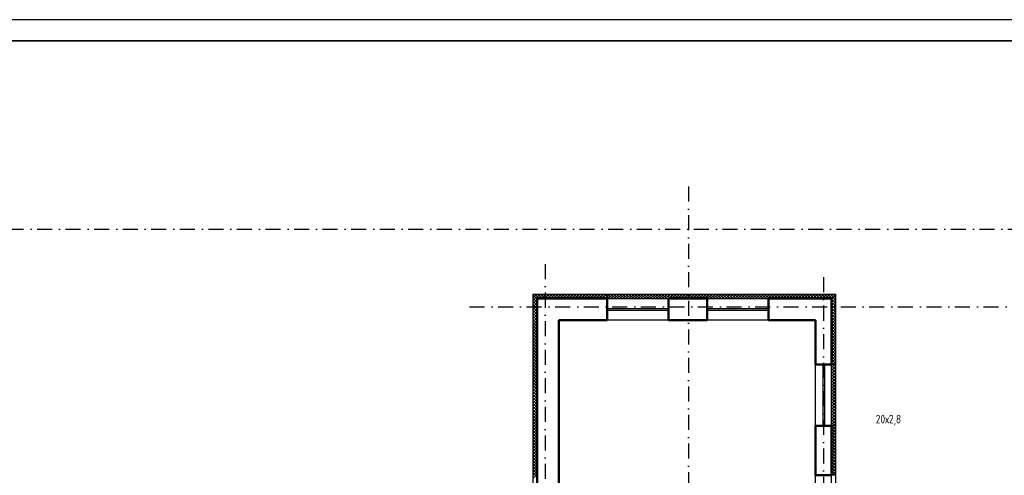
# Model space of a CAD drawing. Extents: x -1560602 to 321118, y -2308202 to -430103.
# Tile 24 of 104: x -1515866 to -1492751, y -2245244 to -2234544. Entities that reach past the tile are written whole.
import ezdxf

# ---------------------------------------------------------------- set-up
doc = ezdxf.new("R2010")
doc.units = 0
doc.header["$MEASUREMENT"] = 0
doc.linetypes.add('Dot & Dashed', pattern=[670.277762, 352.777767, -176.388884, 0, -141.111112])
doc.linetypes.add('Штрихпунктирная', pattern=[0.670278, 0.352778, -0.176389, 0, -0.141111])
doc.layers.get('0').update_dxf_attribs({"color": 255, "linetype": 'CONTINUOUS'})
doc.layers.get('Defpoints').update_dxf_attribs({"linetype": 'CONTINUOUS'})
for name, color, linetype in [('Оси', 253, 'Dot & Dashed'), ('отделка', 240, 'CONTINUOUS'), ('Утеплитель', 6, 'CONTINUOUS')]:
    doc.layers.add(name, color=color, linetype=linetype)
doc.layers.add('стены', color=5, linetype='CONTINUOUS', lineweight=50)
doc.styles.get("Standard").update_dxf_attribs({"font": 'spds.shx', "width": 0.7, "height": 250})

msp = doc.modelspace()

# ---------------------------------------------------------------- linework, layer by layer
at = {"color": 0, "lineweight": 35, "ltscale": 100}
msp.add_line((-1558501.6, -2235044.1), (-1477001.6, -2235044.1), dxfattribs=at)
at = {"layer": 'Defpoints', "color": 0, "linetype": 'Continuous', "ltscale": 100}
msp.add_line((-1476440.2, -2234544.1), (-1560601.6, -2234544.1), dxfattribs=at)
at = {"layer": 'Оси', "color": 0, "linetype": 'Штрихпунктирная', "lineweight": -3, "ltscale": 1000}
for p, q in [((-1500165.7, -2238463.9), (-1500165.7, -2295548.9)), ((-1556351.1, -2239463.9), (-1478850.7, -2239463.9)), ((-1503525.7, -2240283.9), (-1503525.7, -2295575.6)), ((-1496995.7, -2240589.6), (-1496995.7, -2295548.9)), ((-1505305.6, -2241283.9), (-1478850.7, -2241283.9))]:
    msp.add_line(p, q, dxfattribs=at)
at = {"layer": 'отделка', "color": 0, "ltscale": 100}
for p, q in [((-1502075.7, -2241093.9), (-1500635.7, -2241093.9)), ((-1499725.7, -2241093.9), (-1498285.7, -2241093.9)), ((-1502075.7, -2241328.9), (-1500635.7, -2241328.9)), ((-1502075.7, -2241368.9), (-1500635.7, -2241368.9)), ((-1499725.7, -2241328.9), (-1498285.7, -2241328.9)), ((-1499725.7, -2241368.9), (-1498285.7, -2241368.9)), ((-1500635.7, -2241603.9), (-1502075.7, -2241603.9)), ((-1498285.7, -2241603.9), (-1499725.7, -2241603.9)), ((-1497185.7, -2244083.9), (-1497185.7, -2242643.9)), ((-1497005.5, -2244083.9), (-1497005.5, -2242643.9)), ((-1496965.5, -2244083.9), (-1496965.5, -2242643.9)), ((-1496805.7, -2244083.9), (-1496805.7, -2242643.9)), ((-1497185.7, -2246683.9), (-1497185.7, -2245243.9)), ((-1496805.7, -2246683.9), (-1496805.7, -2245243.9))]:
    msp.add_line(p, q, dxfattribs=at)
at = {"layer": 'стены', "color": 0, "linetype": 'Continuous'}
for p, q in [((-1502075.7, -2241093.9), (-1503715.7, -2241093.9)), ((-1503715.7, -2241093.9), (-1503715.7, -2253633.9)), ((-1503205.7, -2241603.9), (-1502075.7, -2241603.9)), ((-1503205.7, -2245123.9), (-1503205.7, -2241603.9)), ((-1503205.7, -2248833.9), (-1503205.7, -2245123.9))]:
    msp.add_line(p, q, dxfattribs=at)
at = {"layer": 'стены', "color": 0, "ltscale": 100}
for p, q in [((-1502075.7, -2241603.9), (-1502075.7, -2241093.9)), ((-1500635.7, -2241093.9), (-1499725.7, -2241093.9)), ((-1500635.7, -2241603.9), (-1500635.7, -2241093.9)), ((-1499725.7, -2241093.9), (-1499725.7, -2241603.9)), ((-1498285.7, -2241093.9), (-1498285.7, -2241603.9)), ((-1496805.7, -2241093.9), (-1498285.7, -2241093.9)), ((-1496805.7, -2242643.9), (-1496805.7, -2241093.9)), ((-1499725.7, -2241603.9), (-1500635.7, -2241603.9)), ((-1498285.7, -2241603.9), (-1497185.7, -2241603.9)), ((-1497185.7, -2241603.9), (-1497185.7, -2242643.9)), ((-1497185.7, -2242643.9), (-1496805.7, -2242643.9)), ((-1497185.7, -2244083.9), (-1496805.7, -2244083.9)), ((-1497185.7, -2245243.9), (-1497185.7, -2244083.9)), ((-1496805.7, -2244083.9), (-1496805.7, -2245243.9)), ((-1496805.7, -2245243.9), (-1497185.7, -2245243.9))]:
    msp.add_line(p, q, dxfattribs=at)
at = {"layer": 'Утеплитель', "color": 0, "linetype": 'Continuous'}
for p, q in [((-1502075.7, -2240993.9), (-1503815.7, -2240993.9)), ((-1503815.7, -2240993.9), (-1503815.7, -2253733.9)), ((-1503815.7, -2241006.9), (-1503809.2, -2241000.4)), ((-1503809.2, -2241000.4), (-1503802.7, -2240993.9)), ((-1503773.9, -2241035.8), (-1503732, -2240993.9)), ((-1503660.4, -2241093.9), (-1503760.4, -2240993.9)), ((-1503738.5, -2241071.1), (-1503661.3, -2240993.9)), ((-1503690.6, -2241093.9), (-1503590.6, -2240993.9)), ((-1503589.7, -2241093.9), (-1503689.7, -2240993.9)), ((-1503619.9, -2241093.9), (-1503519.9, -2240993.9)), ((-1503519, -2241093.9), (-1503619, -2240993.9)), ((-1503549.2, -2241093.9), (-1503449.2, -2240993.9)), ((-1503448.3, -2241093.9), (-1503548.3, -2240993.9)), ((-1503478.5, -2241093.9), (-1503378.5, -2240993.9)), ((-1503377.6, -2241093.9), (-1503477.6, -2240993.9)), ((-1503407.8, -2241093.9), (-1503307.8, -2240993.9)), ((-1503306.9, -2241093.9), (-1503406.9, -2240993.9)), ((-1503337.1, -2241093.9), (-1503237.1, -2240993.9)), ((-1503236.2, -2241093.9), (-1503336.2, -2240993.9)), ((-1503266.4, -2241093.9), (-1503166.4, -2240993.9)), ((-1503165.5, -2241093.9), (-1503265.5, -2240993.9)), ((-1503195.6, -2241093.9), (-1503095.6, -2240993.9)), ((-1503094.8, -2241093.9), (-1503194.8, -2240993.9)), ((-1503124.9, -2241093.9), (-1503024.9, -2240993.9)), ((-1503024, -2241093.9), (-1503124, -2240993.9)), ((-1503054.2, -2241093.9), (-1502954.2, -2240993.9)), ((-1502953.3, -2241093.9), (-1503053.3, -2240993.9)), ((-1502983.5, -2241093.9), (-1502883.5, -2240993.9)), ((-1502882.6, -2241093.9), (-1502982.6, -2240993.9)), ((-1502912.8, -2241093.9), (-1502812.8, -2240993.9)), ((-1502811.9, -2241093.9), (-1502911.9, -2240993.9)), ((-1502842.1, -2241093.9), (-1502742.1, -2240993.9)), ((-1502741.2, -2241093.9), (-1502841.2, -2240993.9)), ((-1502771.4, -2241093.9), (-1502671.4, -2240993.9)), ((-1502670.5, -2241093.9), (-1502770.5, -2240993.9)), ((-1502700.7, -2241093.9), (-1502600.7, -2240993.9)), ((-1502599.8, -2241093.9), (-1502699.8, -2240993.9)), ((-1502630, -2241093.9), (-1502530, -2240993.9)), ((-1502529.1, -2241093.9), (-1502629.1, -2240993.9)), ((-1502559.2, -2241093.9), (-1502459.2, -2240993.9)), ((-1502458.4, -2241093.9), (-1502558.4, -2240993.9)), ((-1502488.5, -2241093.9), (-1502388.5, -2240993.9)), ((-1502387.7, -2241093.9), (-1502487.7, -2240993.9)), ((-1502417.8, -2241093.9), (-1502317.8, -2240993.9)), ((-1502316.9, -2241093.9), (-1502416.9, -2240993.9)), ((-1502347.1, -2241093.9), (-1502247.1, -2240993.9)), ((-1502246.2, -2241093.9), (-1502346.2, -2240993.9)), ((-1502276.4, -2241093.9), (-1502176.4, -2240993.9)), ((-1502175.5, -2241093.9), (-1502275.5, -2240993.9)), ((-1502205.7, -2241093.9), (-1502105.7, -2240993.9)), ((-1502104.8, -2241093.9), (-1502204.8, -2240993.9)), ((-1502075.7, -2241052.3), (-1502134.1, -2240993.9)), ((-1502075.7, -2241049.2), (-1502020.5, -2240993.9)), ((-1502049.8, -2241093.9), (-1501949.8, -2240993.9)), ((-1501948.9, -2241093.9), (-1502048.9, -2240993.9)), ((-1501979.1, -2241093.9), (-1501879.1, -2240993.9)), ((-1501878.2, -2241093.9), (-1501978.2, -2240993.9)), ((-1501908.4, -2241093.9), (-1501808.4, -2240993.9)), ((-1501807.5, -2241093.9), (-1501907.5, -2240993.9)), ((-1501837.6, -2241093.9), (-1501737.6, -2240993.9)), ((-1501736.8, -2241093.9), (-1501836.8, -2240993.9)), ((-1501766.9, -2241093.9), (-1501666.9, -2240993.9)), ((-1501666.1, -2241093.9), (-1501766.1, -2240993.9)), ((-1501696.2, -2241093.9), (-1501596.2, -2240993.9)), ((-1501595.3, -2241093.9), (-1501695.3, -2240993.9)), ((-1501625.5, -2241093.9), (-1501525.5, -2240993.9)), ((-1501524.6, -2241093.9), (-1501624.6, -2240993.9)), ((-1501554.8, -2241093.9), (-1501454.8, -2240993.9)), ((-1501453.9, -2241093.9), (-1501553.9, -2240993.9)), ((-1501484.1, -2241093.9), (-1501384.1, -2240993.9)), ((-1501383.2, -2241093.9), (-1501483.2, -2240993.9)), ((-1501413.4, -2241093.9), (-1501313.4, -2240993.9)), ((-1501312.5, -2241093.9), (-1501412.5, -2240993.9)), ((-1501342.7, -2241093.9), (-1501242.7, -2240993.9)), ((-1501241.8, -2241093.9), (-1501341.8, -2240993.9)), ((-1501272, -2241093.9), (-1501172, -2240993.9)), ((-1501171.1, -2241093.9), (-1501271.1, -2240993.9)), ((-1501201.3, -2241093.9), (-1501101.3, -2240993.9)), ((-1501100.4, -2241093.9), (-1501200.4, -2240993.9)), ((-1501130.5, -2241093.9), (-1501030.5, -2240993.9)), ((-1501029.7, -2241093.9), (-1501129.7, -2240993.9)), ((-1501059.8, -2241093.9), (-1500959.8, -2240993.9)), ((-1500958.9, -2241093.9), (-1501058.9, -2240993.9)), ((-1500989.1, -2241093.9), (-1500889.1, -2240993.9)), ((-1500888.2, -2241093.9), (-1500988.2, -2240993.9)), ((-1500918.4, -2241093.9), (-1500818.4, -2240993.9)), ((-1500817.5, -2241093.9), (-1500917.5, -2240993.9)), ((-1500847.7, -2241093.9), (-1500747.7, -2240993.9)), ((-1500746.8, -2241093.9), (-1500846.8, -2240993.9)), ((-1500777, -2241093.9), (-1500677, -2240993.9)), ((-1500676.1, -2241093.9), (-1500776.1, -2240993.9)), ((-1500706.3, -2241093.9), (-1500606.3, -2240993.9)), ((-1500605.4, -2241093.9), (-1500705.4, -2240993.9)), ((-1500635.6, -2241093.9), (-1500535.6, -2240993.9)), ((-1500534.7, -2241093.9), (-1500634.7, -2240993.9)), ((-1500564.9, -2241093.9), (-1500464.9, -2240993.9)), ((-1500464, -2241093.9), (-1500564, -2240993.9)), ((-1500494.1, -2241093.9), (-1500394.1, -2240993.9)), ((-1500393.3, -2241093.9), (-1500493.3, -2240993.9)), ((-1500423.4, -2241093.9), (-1500323.4, -2240993.9)), ((-1500322.6, -2241093.9), (-1500422.6, -2240993.9)), ((-1500352.7, -2241093.9), (-1500252.7, -2240993.9)), ((-1500251.8, -2241093.9), (-1500351.8, -2240993.9)), ((-1500282, -2241093.9), (-1500182, -2240993.9)), ((-1500181.1, -2241093.9), (-1500281.1, -2240993.9)), ((-1500211.3, -2241093.9), (-1500111.3, -2240993.9)), ((-1500110.4, -2241093.9), (-1500210.4, -2240993.9)), ((-1500140.6, -2241093.9), (-1500040.6, -2240993.9)), ((-1500039.7, -2241093.9), (-1500139.7, -2240993.9)), ((-1500069.9, -2241093.9), (-1499969.9, -2240993.9)), ((-1499969, -2241093.9), (-1500069, -2240993.9)), ((-1499999.2, -2241093.9), (-1499899.2, -2240993.9)), ((-1499898.3, -2241093.9), (-1499998.3, -2240993.9)), ((-1499928.5, -2241093.9), (-1499828.5, -2240993.9)), ((-1499827.6, -2241093.9), (-1499927.6, -2240993.9)), ((-1499857.7, -2241093.9), (-1499757.7, -2240993.9)), ((-1499756.9, -2241093.9), (-1499856.9, -2240993.9)), ((-1499787, -2241093.9), (-1499687, -2240993.9)), ((-1499686.2, -2241093.9), (-1499786.2, -2240993.9)), ((-1499716.3, -2241093.9), (-1499616.3, -2240993.9)), ((-1499615.4, -2241093.9), (-1499715.4, -2240993.9)), ((-1499645.6, -2241093.9), (-1499545.6, -2240993.9)), ((-1499544.7, -2241093.9), (-1499644.7, -2240993.9)), ((-1499574.9, -2241093.9), (-1499474.9, -2240993.9)), ((-1499474, -2241093.9), (-1499574, -2240993.9)), ((-1499504.2, -2241093.9), (-1499404.2, -2240993.9)), ((-1499403.3, -2241093.9), (-1499503.3, -2240993.9)), ((-1499433.5, -2241093.9), (-1499333.5, -2240993.9)), ((-1499332.6, -2241093.9), (-1499432.6, -2240993.9)), ((-1499362.8, -2241093.9), (-1499262.8, -2240993.9)), ((-1499261.9, -2241093.9), (-1499361.9, -2240993.9)), ((-1499292.1, -2241093.9), (-1499192.1, -2240993.9)), ((-1499191.2, -2241093.9), (-1499291.2, -2240993.9)), ((-1499221.4, -2241093.9), (-1499121.4, -2240993.9)), ((-1499120.5, -2241093.9), (-1499220.5, -2240993.9)), ((-1499150.6, -2241093.9), (-1499050.6, -2240993.9)), ((-1499049.8, -2241093.9), (-1499149.8, -2240993.9)), ((-1499079.9, -2241093.9), (-1498979.9, -2240993.9)), ((-1498979, -2241093.9), (-1499079, -2240993.9)), ((-1499009.2, -2241093.9), (-1498909.2, -2240993.9)), ((-1498908.3, -2241093.9), (-1499008.3, -2240993.9)), ((-1498938.5, -2241093.9), (-1498838.5, -2240993.9)), ((-1498837.6, -2241093.9), (-1498937.6, -2240993.9)), ((-1498867.8, -2241093.9), (-1498767.8, -2240993.9)), ((-1498766.9, -2241093.9), (-1498866.9, -2240993.9)), ((-1498797.1, -2241093.9), (-1498697.1, -2240993.9)), ((-1498696.2, -2241093.9), (-1498796.2, -2240993.9)), ((-1498726.4, -2241093.9), (-1498626.4, -2240993.9)), ((-1498625.5, -2241093.9), (-1498725.5, -2240993.9)), ((-1498655.7, -2241093.9), (-1498555.7, -2240993.9)), ((-1498554.8, -2241093.9), (-1498654.8, -2240993.9)), ((-1498585, -2241093.9), (-1498485, -2240993.9)), ((-1498484.1, -2241093.9), (-1498584.1, -2240993.9)), ((-1498514.2, -2241093.9), (-1498414.2, -2240993.9)), ((-1498413.4, -2241093.9), (-1498513.4, -2240993.9)), ((-1498443.5, -2241093.9), (-1498343.5, -2240993.9)), ((-1498342.7, -2241093.9), (-1498442.7, -2240993.9)), ((-1498372.8, -2241093.9), (-1498272.8, -2240993.9)), ((-1498271.9, -2241093.9), (-1498371.9, -2240993.9)), ((-1498302.1, -2241093.9), (-1498202.1, -2240993.9)), ((-1498201.2, -2241093.9), (-1498301.2, -2240993.9)), ((-1498231.4, -2241093.9), (-1498131.4, -2240993.9)), ((-1498130.5, -2241093.9), (-1498230.5, -2240993.9)), ((-1498160.7, -2241093.9), (-1498060.7, -2240993.9)), ((-1498059.8, -2241093.9), (-1498159.8, -2240993.9)), ((-1498090, -2241093.9), (-1497990, -2240993.9)), ((-1497989.1, -2241093.9), (-1498089.1, -2240993.9)), ((-1498019.3, -2241093.9), (-1497919.3, -2240993.9)), ((-1497918.4, -2241093.9), (-1498018.4, -2240993.9)), ((-1497948.6, -2241093.9), (-1497848.6, -2240993.9)), ((-1497847.7, -2241093.9), (-1497947.7, -2240993.9)), ((-1497877.8, -2241093.9), (-1497777.8, -2240993.9)), ((-1497777, -2241093.9), (-1497877, -2240993.9)), ((-1497807.1, -2241093.9), (-1497707.1, -2240993.9)), ((-1497706.3, -2241093.9), (-1497806.3, -2240993.9)), ((-1497736.4, -2241093.9), (-1497636.4, -2240993.9)), ((-1497635.5, -2241093.9), (-1497735.5, -2240993.9)), ((-1497665.7, -2241093.9), (-1497565.7, -2240993.9)), ((-1497564.8, -2241093.9), (-1497664.8, -2240993.9)), ((-1497595, -2241093.9), (-1497495, -2240993.9)), ((-1497494.1, -2241093.9), (-1497594.1, -2240993.9)), ((-1497524.3, -2241093.9), (-1497424.3, -2240993.9)), ((-1497423.4, -2241093.9), (-1497523.4, -2240993.9)), ((-1497453.6, -2241093.9), (-1497353.6, -2240993.9)), ((-1497352.7, -2241093.9), (-1497452.7, -2240993.9)), ((-1497382.9, -2241093.9), (-1497282.9, -2240993.9)), ((-1497282, -2241093.9), (-1497382, -2240993.9)), ((-1497312.2, -2241093.9), (-1497212.2, -2240993.9)), ((-1497211.3, -2241093.9), (-1497311.3, -2240993.9)), ((-1497241.5, -2241093.9), (-1497141.5, -2240993.9)), ((-1497140.6, -2241093.9), (-1497240.6, -2240993.9)), ((-1497170.7, -2241093.9), (-1497070.7, -2240993.9)), ((-1497069.9, -2241093.9), (-1497169.9, -2240993.9)), ((-1497100, -2241093.9), (-1497000, -2240993.9)), ((-1496999.1, -2241093.9), (-1497099.1, -2240993.9)), ((-1497029.3, -2241093.9), (-1496929.3, -2240993.9)), ((-1496928.4, -2241093.9), (-1497028.4, -2240993.9)), ((-1496958.6, -2241093.9), (-1496858.6, -2240993.9)), ((-1496857.7, -2241093.9), (-1496957.7, -2240993.9)), ((-1496887.9, -2241093.9), (-1496787.9, -2240993.9)), ((-1496796.4, -2241084.5), (-1496887, -2240993.9)), ((-1496817.2, -2241093.9), (-1496717.2, -2240993.9)), ((-1496761, -2241049.2), (-1496816.3, -2240993.9)), ((-1496725.7, -2241013.8), (-1496745.6, -2240993.9)), ((-1496705.7, -2242643.9), (-1496705.7, -2240993.9)), ((-1503715.7, -2241109.3), (-1503815.7, -2241009.3)), ((-1503815.7, -2241077.6), (-1503773.9, -2241035.8)), ((-1503815.7, -2241148.3), (-1503738.5, -2241071.1)), ((-1503715.7, -2241180), (-1503815.7, -2241080)), ((-1503815.7, -2241219), (-1503715.7, -2241119)), ((-1503715.7, -2241250.7), (-1503815.7, -2241150.7)), ((-1503815.7, -2241289.7), (-1503715.7, -2241189.7)), ((-1503715.7, -2241321.4), (-1503815.7, -2241221.4)), ((-1502135, -2241093.9), (-1502075.7, -2241034.7)), ((-1502019.6, -2241093.9), (-1502075.7, -2241037.8)), ((-1496805.7, -2241117.4), (-1496705.7, -2241017.4)), ((-1496805.7, -2241188.1), (-1496705.7, -2241088.1)), ((-1496705.7, -2241203.7), (-1496805.7, -2241103.7)), ((-1496805.7, -2241258.8), (-1496705.7, -2241158.8)), ((-1496705.7, -2241274.5), (-1496805.7, -2241174.5)), ((-1496805.7, -2241329.5), (-1496705.7, -2241229.5)), ((-1496705.7, -2241133), (-1496775.3, -2241063.5)), ((-1496705.7, -2241062.3), (-1496740, -2241028.1)), ((-1503815.7, -2241360.4), (-1503715.7, -2241260.4)), ((-1503715.7, -2241392.2), (-1503815.7, -2241292.2)), ((-1503815.7, -2241431.2), (-1503715.7, -2241331.2)), ((-1503715.7, -2241462.9), (-1503815.7, -2241362.9)), ((-1503815.7, -2241501.9), (-1503715.7, -2241401.9)), ((-1503715.7, -2241533.6), (-1503815.7, -2241433.6)), ((-1496705.7, -2241345.2), (-1496805.7, -2241245.2)), ((-1496805.7, -2241400.2), (-1496705.7, -2241300.2)), ((-1496705.7, -2241415.9), (-1496805.7, -2241315.9)), ((-1496805.7, -2241470.9), (-1496705.7, -2241370.9)), ((-1496705.7, -2241486.6), (-1496805.7, -2241386.6)), ((-1496805.7, -2241541.7), (-1496705.7, -2241441.7)), ((-1496705.7, -2241557.3), (-1496805.7, -2241457.3)), ((-1503815.7, -2241572.6), (-1503715.7, -2241472.6)), ((-1503715.7, -2241604.3), (-1503815.7, -2241504.3)), ((-1503815.7, -2241643.3), (-1503715.7, -2241543.3)), ((-1503715.7, -2241675), (-1503815.7, -2241575)), ((-1503815.7, -2241714), (-1503715.7, -2241614)), ((-1503715.7, -2241745.7), (-1503815.7, -2241645.7)), ((-1503815.7, -2241784.7), (-1503715.7, -2241684.7)), ((-1496805.7, -2241612.4), (-1496705.7, -2241512.4)), ((-1496705.7, -2241628), (-1496805.7, -2241528)), ((-1496805.7, -2241683.1), (-1496705.7, -2241583.1)), ((-1496705.7, -2241698.7), (-1496805.7, -2241598.7)), ((-1496805.7, -2241753.8), (-1496705.7, -2241653.8)), ((-1496705.7, -2241769.4), (-1496805.7, -2241669.4)), ((-1503715.7, -2241816.4), (-1503815.7, -2241716.4)), ((-1503815.7, -2241855.4), (-1503715.7, -2241755.4)), ((-1503715.7, -2241887.1), (-1503815.7, -2241787.1)), ((-1503815.7, -2241926.1), (-1503715.7, -2241826.1)), ((-1503715.7, -2241957.8), (-1503815.7, -2241857.8)), ((-1503815.7, -2241996.8), (-1503715.7, -2241896.8)), ((-1496805.7, -2241824.5), (-1496705.7, -2241724.5)), ((-1496705.7, -2241840.1), (-1496805.7, -2241740.1)), ((-1496805.7, -2241895.2), (-1496705.7, -2241795.2)), ((-1496705.7, -2241910.8), (-1496805.7, -2241810.8)), ((-1496805.7, -2241965.9), (-1496705.7, -2241865.9)), ((-1496705.7, -2241981.6), (-1496805.7, -2241881.6)), ((-1503715.7, -2242028.6), (-1503815.7, -2241928.6)), ((-1503815.7, -2242067.6), (-1503715.7, -2241967.6)), ((-1503715.7, -2242099.3), (-1503815.7, -2241999.3)), ((-1503815.7, -2242138.3), (-1503715.7, -2242038.3)), ((-1503715.7, -2242170), (-1503815.7, -2242070)), ((-1503815.7, -2242209), (-1503715.7, -2242109)), ((-1503715.7, -2242240.7), (-1503815.7, -2242140.7)), ((-1496805.7, -2242036.6), (-1496705.7, -2241936.6)), ((-1496705.7, -2242052.3), (-1496805.7, -2241952.3)), ((-1496805.7, -2242107.3), (-1496705.7, -2242007.3)), ((-1496705.7, -2242123), (-1496805.7, -2242023)), ((-1496805.7, -2242178), (-1496705.7, -2242078)), ((-1496705.7, -2242193.7), (-1496805.7, -2242093.7)), ((-1496805.7, -2242248.8), (-1496705.7, -2242148.8)), ((-1503815.7, -2242279.7), (-1503715.7, -2242179.7)), ((-1503715.7, -2242311.4), (-1503815.7, -2242211.4)), ((-1503815.7, -2242350.4), (-1503715.7, -2242250.4)), ((-1503715.7, -2242382.1), (-1503815.7, -2242282.1)), ((-1503815.7, -2242421.1), (-1503715.7, -2242321.1)), ((-1503715.7, -2242452.8), (-1503815.7, -2242352.8)), ((-1496705.7, -2242264.4), (-1496805.7, -2242164.4)), ((-1496805.7, -2242319.5), (-1496705.7, -2242219.5)), ((-1496705.7, -2242335.1), (-1496805.7, -2242235.1)), ((-1496805.7, -2242390.2), (-1496705.7, -2242290.2)), ((-1496705.7, -2242405.8), (-1496805.7, -2242305.8)), ((-1496805.7, -2242460.9), (-1496705.7, -2242360.9)), ((-1496705.7, -2242476.5), (-1496805.7, -2242376.5)), ((-1503815.7, -2242491.8), (-1503715.7, -2242391.8)), ((-1503715.7, -2242523.5), (-1503815.7, -2242423.5)), ((-1503815.7, -2242562.5), (-1503715.7, -2242462.5)), ((-1503715.7, -2242594.2), (-1503815.7, -2242494.2)), ((-1503815.7, -2242633.2), (-1503715.7, -2242533.2)), ((-1503715.7, -2242664.9), (-1503815.7, -2242564.9)), ((-1503815.7, -2242704), (-1503715.7, -2242604)), ((-1496805.7, -2242531.6), (-1496705.7, -2242431.6)), ((-1496705.7, -2242547.2), (-1496805.7, -2242447.2)), ((-1496805.7, -2242602.3), (-1496705.7, -2242502.3)), ((-1496705.7, -2242618), (-1496805.7, -2242518)), ((-1496750.5, -2242643.9), (-1496805.7, -2242588.7)), ((-1496776.6, -2242643.9), (-1496705.7, -2242573)), ((-1503715.7, -2242735.7), (-1503815.7, -2242635.7)), ((-1503815.7, -2242774.7), (-1503715.7, -2242674.7)), ((-1503715.7, -2242806.4), (-1503815.7, -2242706.4)), ((-1503815.7, -2242845.4), (-1503715.7, -2242745.4)), ((-1503715.7, -2242877.1), (-1503815.7, -2242777.1)), ((-1503815.7, -2242916.1), (-1503715.7, -2242816.1)), ((-1503715.7, -2242947.8), (-1503815.7, -2242847.8)), ((-1496805.7, -2242710.6), (-1496739, -2242643.9)), ((-1496705.7, -2242761.6), (-1496805.7, -2242661.6)), ((-1496805.7, -2242781.3), (-1496705.7, -2242681.3)), ((-1496705.7, -2242832.3), (-1496805.7, -2242732.3)), ((-1496805.7, -2242852), (-1496705.7, -2242752)), ((-1496705.7, -2242903), (-1496805.7, -2242803)), ((-1496805.7, -2242922.7), (-1496705.7, -2242822.7)), ((-1496705.7, -2242690.9), (-1496752.7, -2242643.9)), ((-1496705.9, -2242643.9), (-1496705.7, -2242643.7)), ((-1496705.7, -2245243.9), (-1496705.7, -2242643.9)), ((-1503815.7, -2242986.8), (-1503715.7, -2242886.8)), ((-1503715.7, -2243018.5), (-1503815.7, -2242918.5)), ((-1503815.7, -2243057.5), (-1503715.7, -2242957.5)), ((-1503715.7, -2243089.2), (-1503815.7, -2242989.2)), ((-1503815.7, -2243128.2), (-1503715.7, -2243028.2)), ((-1503715.7, -2243159.9), (-1503815.7, -2243059.9)), ((-1496705.7, -2242973.7), (-1496805.7, -2242873.7)), ((-1496805.7, -2242993.4), (-1496705.7, -2242893.4)), ((-1496705.7, -2243044.4), (-1496805.7, -2242944.4)), ((-1496805.7, -2243064.2), (-1496705.7, -2242964.2)), ((-1496705.7, -2243115.2), (-1496805.7, -2243015.2)), ((-1496805.7, -2243134.9), (-1496705.7, -2243034.9)), ((-1503815.7, -2243198.9), (-1503715.7, -2243098.9)), ((-1503715.7, -2243230.6), (-1503815.7, -2243130.6)), ((-1503815.7, -2243269.6), (-1503715.7, -2243169.6)), ((-1503715.7, -2243301.3), (-1503815.7, -2243201.3)), ((-1503815.7, -2243340.3), (-1503715.7, -2243240.3)), ((-1503715.7, -2243372.1), (-1503815.7, -2243272.1)), ((-1503815.7, -2243411.1), (-1503715.7, -2243311.1)), ((-1496705.7, -2243185.9), (-1496805.7, -2243085.9)), ((-1496805.7, -2243205.6), (-1496705.7, -2243105.6)), ((-1496705.7, -2243256.6), (-1496805.7, -2243156.6)), ((-1496805.7, -2243276.3), (-1496705.7, -2243176.3)), ((-1496705.7, -2243327.3), (-1496805.7, -2243227.3)), ((-1496805.7, -2243347), (-1496705.7, -2243247)), ((-1496705.7, -2243398), (-1496805.7, -2243298)), ((-1503715.7, -2243442.8), (-1503815.7, -2243342.8)), ((-1503815.7, -2243481.8), (-1503715.7, -2243381.8)), ((-1503715.7, -2243513.5), (-1503815.7, -2243413.5)), ((-1503815.7, -2243552.5), (-1503715.7, -2243452.5)), ((-1503715.7, -2243584.2), (-1503815.7, -2243484.2)), ((-1503815.7, -2243623.2), (-1503715.7, -2243523.2)), ((-1496805.7, -2243417.7), (-1496705.7, -2243317.7)), ((-1496705.7, -2243468.7), (-1496805.7, -2243368.7)), ((-1496805.7, -2243488.4), (-1496705.7, -2243388.4)), ((-1496705.7, -2243539.4), (-1496805.7, -2243439.4)), ((-1496805.7, -2243559.1), (-1496705.7, -2243459.1)), ((-1496705.7, -2243610.1), (-1496805.7, -2243510.1)), ((-1496805.7, -2243629.8), (-1496705.7, -2243529.8)), ((-1503715.7, -2243654.9), (-1503815.7, -2243554.9)), ((-1503815.7, -2243693.9), (-1503715.7, -2243593.9)), ((-1503715.7, -2243725.6), (-1503815.7, -2243625.6)), ((-1503815.7, -2243764.6), (-1503715.7, -2243664.6)), ((-1503715.7, -2243796.3), (-1503815.7, -2243696.3)), ((-1503815.7, -2243835.3), (-1503715.7, -2243735.3)), ((-1503715.7, -2243867), (-1503815.7, -2243767)), ((-1496705.7, -2243680.8), (-1496805.7, -2243580.8)), ((-1496805.7, -2243700.6), (-1496705.7, -2243600.6)), ((-1496705.7, -2243751.5), (-1496805.7, -2243651.5)), ((-1496805.7, -2243771.3), (-1496705.7, -2243671.3)), ((-1496705.7, -2243822.3), (-1496805.7, -2243722.3)), ((-1496805.7, -2243842), (-1496705.7, -2243742)), ((-1503815.7, -2243906), (-1503715.7, -2243806)), ((-1503715.7, -2243937.7), (-1503815.7, -2243837.7)), ((-1503815.7, -2243976.7), (-1503715.7, -2243876.7)), ((-1503715.7, -2244008.5), (-1503815.7, -2243908.5)), ((-1503815.7, -2244047.5), (-1503715.7, -2243947.5)), ((-1503715.7, -2244079.2), (-1503815.7, -2243979.2)), ((-1496705.7, -2243893), (-1496805.7, -2243793)), ((-1496805.7, -2243912.7), (-1496705.7, -2243812.7)), ((-1496705.7, -2243963.7), (-1496805.7, -2243863.7)), ((-1496805.7, -2243983.4), (-1496705.7, -2243883.4)), ((-1496705.7, -2244034.4), (-1496805.7, -2243934.4)), ((-1496805.7, -2244054.1), (-1496705.7, -2243954.1)), ((-1496705.7, -2244105.1), (-1496805.7, -2244005.1)), ((-1503815.7, -2244118.2), (-1503715.7, -2244018.2)), ((-1503715.7, -2244149.9), (-1503815.7, -2244049.9)), ((-1503815.7, -2244188.9), (-1503715.7, -2244088.9)), ((-1503715.7, -2244220.6), (-1503815.7, -2244120.6)), ((-1503815.7, -2244259.6), (-1503715.7, -2244159.6)), ((-1503715.7, -2244291.3), (-1503815.7, -2244191.3)), ((-1503815.7, -2244330.3), (-1503715.7, -2244230.3)), ((-1496805.7, -2244124.8), (-1496705.7, -2244024.8)), ((-1496705.7, -2244175.8), (-1496805.7, -2244075.8)), ((-1496805.7, -2244195.5), (-1496705.7, -2244095.5)), ((-1496705.7, -2244246.5), (-1496805.7, -2244146.5)), ((-1496805.7, -2244266.2), (-1496705.7, -2244166.2)), ((-1496705.7, -2244317.2), (-1496805.7, -2244217.2)), ((-1503715.7, -2244362), (-1503815.7, -2244262)), ((-1503815.7, -2244401), (-1503715.7, -2244301)), ((-1503715.7, -2244432.7), (-1503815.7, -2244332.7)), ((-1503815.7, -2244471.7), (-1503715.7, -2244371.7)), ((-1503715.7, -2244503.4), (-1503815.7, -2244403.4)), ((-1503815.7, -2244542.4), (-1503715.7, -2244442.4)), ((-1496805.7, -2244337), (-1496705.7, -2244237)), ((-1496705.7, -2244387.9), (-1496805.7, -2244287.9)), ((-1496805.7, -2244407.7), (-1496705.7, -2244307.7)), ((-1496705.7, -2244458.7), (-1496805.7, -2244358.7)), ((-1496805.7, -2244478.4), (-1496705.7, -2244378.4)), ((-1496705.7, -2244529.4), (-1496805.7, -2244429.4)), ((-1496805.7, -2244549.1), (-1496705.7, -2244449.1)), ((-1503715.7, -2244574.1), (-1503815.7, -2244474.1)), ((-1503815.7, -2244613.1), (-1503715.7, -2244513.1)), ((-1503715.7, -2244644.8), (-1503815.7, -2244544.8)), ((-1503815.7, -2244683.9), (-1503715.7, -2244583.9)), ((-1503715.7, -2244715.6), (-1503815.7, -2244615.6)), ((-1503815.7, -2244754.6), (-1503715.7, -2244654.6)), ((-1503715.7, -2244786.3), (-1503815.7, -2244686.3)), ((-1496705.7, -2244600.1), (-1496805.7, -2244500.1)), ((-1496805.7, -2244619.8), (-1496705.7, -2244519.8)), ((-1496705.7, -2244670.8), (-1496805.7, -2244570.8)), ((-1496805.7, -2244690.5), (-1496705.7, -2244590.5)), ((-1496705.7, -2244741.5), (-1496805.7, -2244641.5)), ((-1496805.7, -2244761.2), (-1496705.7, -2244661.2)), ((-1503815.7, -2244825.3), (-1503715.7, -2244725.3)), ((-1503715.7, -2244857), (-1503815.7, -2244757)), ((-1503815.7, -2244896), (-1503715.7, -2244796)), ((-1503715.7, -2244927.7), (-1503815.7, -2244827.7)), ((-1503815.7, -2244966.7), (-1503715.7, -2244866.7)), ((-1503715.7, -2244998.4), (-1503815.7, -2244898.4)), ((-1496705.7, -2244812.2), (-1496805.7, -2244712.2)), ((-1496805.7, -2244831.9), (-1496705.7, -2244731.9)), ((-1496705.7, -2244882.9), (-1496805.7, -2244782.9)), ((-1496805.7, -2244902.6), (-1496705.7, -2244802.6)), ((-1496705.7, -2244953.6), (-1496805.7, -2244853.6)), ((-1496805.7, -2244973.3), (-1496705.7, -2244873.3)), ((-1496705.7, -2245024.3), (-1496805.7, -2244924.3)), ((-1503815.7, -2245037.4), (-1503715.7, -2244937.4)), ((-1503715.7, -2245069.1), (-1503815.7, -2244969.1)), ((-1503815.7, -2245108.1), (-1503715.7, -2245008.1)), ((-1503715.7, -2245139.8), (-1503815.7, -2245039.8)), ((-1503815.7, -2245178.8), (-1503715.7, -2245078.8)), ((-1503715.7, -2245210.5), (-1503815.7, -2245110.5)), ((-1503815.7, -2245249.5), (-1503715.7, -2245149.5)), ((-1496805.7, -2245044.1), (-1496705.7, -2244944.1)), ((-1496705.7, -2245095), (-1496805.7, -2244995)), ((-1496805.7, -2245114.8), (-1496705.7, -2245014.8)), ((-1496705.7, -2245165.8), (-1496805.7, -2245065.8)), ((-1496805.7, -2245185.5), (-1496705.7, -2245085.5)), ((-1496705.7, -2245236.5), (-1496805.7, -2245136.5)), ((-1496793.5, -2245243.9), (-1496705.7, -2245156.2)), ((-1503715.7, -2245281.2), (-1503815.7, -2245181.2)), ((-1503815.7, -2245320.2), (-1503715.7, -2245220.2)), ((-1496769, -2245243.9), (-1496805.7, -2245207.2)), ((-1496705.7, -2245243.9), (-1496805.7, -2245243.9)), ((-1496722.7, -2245243.9), (-1496705.7, -2245226.9)), ((-1496705.7, -2247223.9), (-1496705.7, -2245243.9))]:
    msp.add_line(p, q, dxfattribs=at)
at = {"layer": 'Утеплитель', "color": 0, "ltscale": 100}
for p, q in [((-1502075.7, -2240993.9), (-1502075.7, -2241093.9)), ((-1496705.7, -2240993.9), (-1502075.7, -2240993.9)), ((-1502075.7, -2240993.9), (-1502075.7, -2240993.9)), ((-1496705.7, -2242643.9), (-1496805.7, -2242643.9)), ((-1496705.7, -2244083.9), (-1496805.7, -2244083.9)), ((-1496705.7, -2245243.9), (-1496805.7, -2245243.9))]:
    msp.add_line(p, q, dxfattribs=at)

# ---------------------------------------------------------------- texts
at = {"color": 0}
msp.add_text('20х2,8', height=200, dxfattribs=at).set_placement((-1495769, -2244024.6, 0))

doc.saveas('drawing.dxf')
